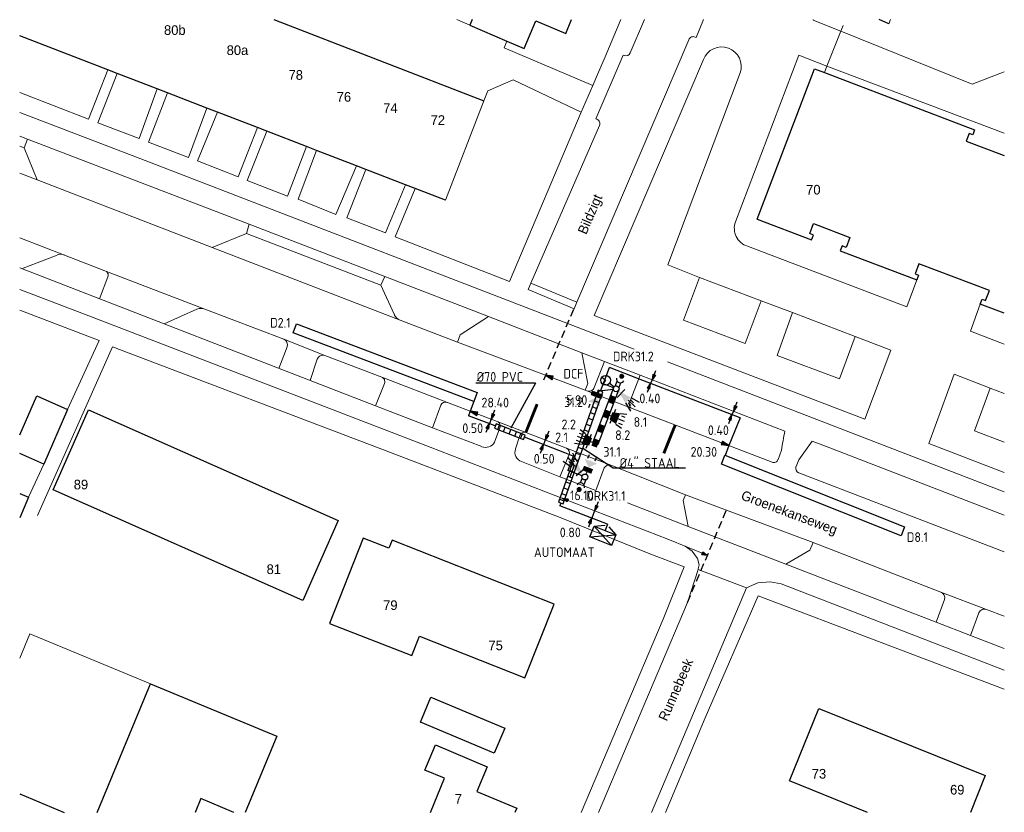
# Model space of a CAD drawing. Header units: millimetres. Extents: x 141113 to 141215, y 458377 to 458459.
import ezdxf
from ezdxf.enums import TextEntityAlignment as Align

# ---------------------------------------------------------------- set-up
doc = ezdxf.new("R2010")
doc.units = ezdxf.units.MM
doc.header["$LTSCALE"] = 0.25
doc.linetypes.add('DGN Style 2', pattern=[247.656986, 148.594191, -99.062794])
doc.linetypes.add('HIDDEN2', pattern=[4.7625, 3.175, -1.5875])
doc.layers.get('0').update_dxf_attribs({"plot": 0})
for name, color, linetype in [('BUIS', 1, 'Continuous'), ('BUIS-T-CODE', 1, 'Continuous'), ('INST-T-CODE', 1, 'Continuous'), ('INSTALLATIE', 2, 'Continuous'), ('INSTALLATIE_MAST', 2, 'Continuous'), ('KABEL-500', 3, 'Continuous'), ('LUS-T-CODE', 1, 'Continuous'), ('LUSSEN', 7, 'Continuous'), ('MAAT-T-CODE', 1, 'Continuous'), ('MAATVOERING', 7, 'Continuous'), ('STOPSTREEP', 9, 'Continuous'), ('UITSLIJPER', 1, 'Continuous')]:
    doc.layers.add(name, color=color, linetype=linetype)
for name, color, linetype, lineweight in [('GEBOUWEN', 3, 'Continuous', 0), ('GEBOUWEN_NR', 1, 'Continuous', 0), ('ONDERGROND', 7, 'Continuous', 0), ('TEKSTEN', 7, 'Continuous', 0)]:
    doc.layers.add(name, color=color, linetype=linetype, lineweight=lineweight)
doc.styles.add('I020-1', font='ISO', dxfattribs={"height": 2})
doc.styles.add('ISO', font='isocp.shx')
doc.styles.add('Style-LOW_RES_FILLED', font='LOW_RES_FILLED.shx')

# ---------------------------------------------------------------- blocks, each defined once
blk = doc.blocks.new('V_P2')
for p, q in [((0, 0), (0.78, 0.19)), ((0, 0), (0.78, 0.15)), ((0, 0), (0.78, 0.1)), ((0.78, 0.06), (0, 0)), ((0, 0), (0.78, 0.05)), ((0.78, 0.04), (0, 0)), ((0, 0), (0.78, 0)), ((0.78, -0.19), (0, 0)), ((0, 0), (0.78, -0.1)), ((0, 0), (0.78, -0.15)), ((0, 0), (0.78, -0.05)), ((0, 0), (0.78, 0)), ((0.78, -0.19), (0.78, 0.19))]:
    blk.add_line(p, q)
for points in [[(0.78, 0.18), (0, 0)], [(0, 0), (0.78, 0.17)], [(0.78, 0.16), (0, 0)], [(0.78, 0.13), (0, 0)], [(0, 0), (0.78, 0.12)], [(0.78, 0.11), (0, 0)], [(0.78, 0.08), (0, 0)], [(0, 0), (0.78, 0.07)], [(0, 0), (0.78, 0.03)], [(0.78, 0.01), (0, 0)], [(0.78, -0.18), (0, 0)], [(0, 0), (0.78, -0.17)], [(0.78, -0.16), (0, 0)], [(0.78, -0.13), (0, 0)], [(0, 0), (0.78, -0.12)], [(0.78, -0.11), (0, 0)], [(0, 0), (0.78, -0.07)], [(0.78, -0.04), (0, 0)], [(0, 0), (0.78, -0.03)], [(0.78, -0.06), (0, 0)], [(0.78, -0.08), (0, 0)], [(0.78, -0.01), (0, 0)]]:
    blk.add_lwpolyline(points)
at = {"layer": 'MAAT-T-CODE', "style": 'I020-1'}
blk.add_attdef('MAAT', text='', height=1, dxfattribs=at).set_placement((1.5, 0), align=Align.MIDDLE)
blk = doc.blocks.new('V_MAST')
blk.add_circle((0, 0), 0.3)
blk = doc.blocks.new('V_20X1')
blk.add_lwpolyline([(0.5, 0), (0.5, -20), (-0.5, -20), (-0.5, 0)], close=True)
at = {"layer": 'LUS-T-CODE', "style": 'I020-1'}
blk.add_attdef('LUS', text='', height=1, rotation=270, dxfattribs=at).set_placement((0.01, -21.61), align=Align.MIDDLE)
blk = doc.blocks.new('V_P3')
for p, q in [((0.57, 0.11), (0, 0)), ((0.57, 0.07), (0, 0)), ((0.57, 0.04), (0, 0)), ((0.57, -0.11), (0, 0)), ((0.57, -0.07), (0, 0)), ((0.57, -0.04), (0, 0)), ((0, 0), (0.57, 0)), ((0.57, 0.14), (0.57, -0.14))]:
    blk.add_line(p, q)
for points in [[(0.57, 0.14), (0, 0)], [(0.57, 0.12), (0, 0)], [(0.57, 0.09), (0, 0)], [(0.57, 0.05), (0, 0)], [(0.57, 0.02), (0, 0)], [(0.57, -0.14), (0, 0)], [(0.57, -0.12), (0, 0)], [(0.57, -0.09), (0, 0)], [(0.57, -0.05), (0, 0)], [(0.57, -0.02), (0, 0)]]:
    blk.add_lwpolyline(points)
at = {"layer": 'MAAT-T-CODE', "style": 'I020-1'}
blk.add_attdef('MAAT', text='', height=1, dxfattribs=at).set_placement((1.07, 0), align=Align.MIDDLE)
blk = doc.blocks.new('V_PL')
at = {"layer": 'MAATVOERING'}
for points in [[(-1, 0), (0, 0)], [(-0.57, 0.14), (0, 0)], [(-0.57, -0.14), (-0.57, 0.14)], [(-0.57, 0.12), (0, 0)], [(-0.57, 0.11), (0, 0)], [(-0.57, 0.09), (0, 0)], [(-0.57, 0.07), (0, 0)], [(-0.57, 0.05), (0, 0)], [(-0.57, 0.04), (0, 0)], [(-0.57, 0.02), (0, 0)], [(-0.57, -0.12), (0, 0)], [(-0.57, -0.09), (0, 0)], [(-0.57, -0.05), (0, 0)], [(-0.57, -0.02), (0, 0)], [(-0.57, -0.14), (0, 0)], [(-0.57, -0.04), (0, 0)], [(-0.57, -0.07), (0, 0)], [(-0.57, -0.11), (0, 0)], [(0, 0), (-0.57, 0)]]:
    blk.add_lwpolyline(points, dxfattribs=at)
blk = doc.blocks.new('V_PR')
at = {"layer": 'MAATVOERING'}
for points in [[(0.57, 0.14), (0, 0)], [(0.57, 0.12), (0, 0)], [(0.57, 0.11), (0, 0)], [(0.57, 0.09), (0, 0)], [(0.57, 0.07), (0, 0)], [(0.57, 0.05), (0, 0)], [(0.57, 0.04), (0, 0)], [(0.57, 0.02), (0, 0)], [(0.57, -0.11), (0, 0)], [(0.57, -0.07), (0, 0)], [(0.57, -0.04), (0, 0)], [(0, 0), (0.57, 0)], [(0, 0), (1, 0)], [(0.57, -0.02), (0, 0)], [(0.57, -0.05), (0, 0)], [(0.57, -0.09), (0, 0)], [(0.57, -0.12), (0, 0)], [(0.57, -0.14), (0, 0)], [(0.57, 0.14), (0.57, -0.14)]]:
    blk.add_lwpolyline(points, dxfattribs=at)
at = {"layer": 'MAAT-T-CODE', "style": 'I020-1'}
blk.add_attdef('MAAT', text='', height=1, dxfattribs=at).set_placement((1.7, 0), align=Align.MIDDLE)
blk = doc.blocks.new('V_AUT')
for p, q in [((-1.2, -0.6), (1.2, 0.6)), ((-1.2, 0.6), (1.2, -0.6))]:
    blk.add_line(p, q)
at = {"color": 3}
for p, q in [((-1.2, 0.6), (1.2, 0.6)), ((-1.2, -0.6), (-1.2, 0.6)), ((1.2, 0.6), (1.2, -0.6)), ((1.2, -0.6), (-1.2, -0.6))]:
    blk.add_line(p, q, dxfattribs=at)
at = {"layer": 'INST-T-CODE', "style": 'I020-1'}
blk.add_attdef('INST', (-1.2, 0.89), '', height=1, dxfattribs=at)
blk = doc.blocks.new('V_3X30LNT_S')
for p, q in [((0.3, 0), (1.98, 0)), ((1.3, 0.6), (1.98, 0.77)), ((1.5, 0.4), (1.9, 0.4)), ((1.3, -0.6), (1.98, -0.77)), ((1.5, -0.4), (1.9, -0.4))]:
    blk.add_line(p, q)
blk.add_solid([(0.5, 0.4), (0.5, -0.4), (1.3, 0.6), (1.3, -0.6)])
at = {"layer": 'INSTALLATIE'}
blk.add_line((0.7, 0.77), (0.7, -0.77), dxfattribs=at)
at = {"layer": 'INST-T-CODE', "style": 'I020-1'}
blk.add_attdef('LNT', text='', height=1, dxfattribs=at).set_placement((3.53, 0), align=Align.MIDDLE)
blk = doc.blocks.new('V_3X20LNT_S')
for p, q in [((1.7, 0.4), (2.67, 0.66)), ((1.7, 0), (2.7, 0)), ((1.9, 0.2), (2.3, 0.2)), ((1.7, -0.4), (2.67, -0.66)), ((1.9, -0.2), (2.3, -0.2))]:
    blk.add_line(p, q)
blk.add_solid([(0.3, 0), (1.7, 0.4), (1.7, -0.4)])
at = {"layer": 'INSTALLATIE'}
blk.add_line((0.7, 0.58), (0.7, -0.58), dxfattribs=at)
at = {"layer": 'INST-T-CODE', "style": 'I020-1'}
blk.add_attdef('LNT', text='', height=1, dxfattribs=at).set_placement((4.13, 0), align=Align.MIDDLE)
blk = doc.blocks.new('V_VGLNT')
for p, q in [((0.55, 0), (0.3, 0)), ((1.95, 0.4), (2.35, 0.4)), ((1.95, -0.4), (2.35, -0.4))]:
    blk.add_line(p, q)
for points in [[(0.55, 0.5), (1.05, 0.5), (0.55, -0.5), (1.05, -0.5)], [(1.05, 0), (1.75, 0.7), (1.75, -0.7)]]:
    blk.add_solid(points)
at = {"layer": 'INST-T-CODE', "style": 'I020-1'}
blk.add_attdef('INST', text='', height=1, dxfattribs=at).set_placement((4.11, 0), align=Align.MIDDLE)
blk = doc.blocks.new('V_DRKW')
for p, q in [((0.22, 0.2), (0.77, 0.2)), ((0.21, -0.21), (0.76, -0.21))]:
    blk.add_line(p, q)
at = {"const_width": 0.259}
blk.add_lwpolyline([(1.29, -0.02, 1.135207), (1.55, -0.05, 0.843915)], format="xyb", close=True, dxfattribs=at)
blk.add_arc((1.13, -0.02), 0.422, 101.0944, 258.9056)
at = {"layer": 'INST-T-CODE', "style": 'I020-1'}
for tag, p in [('INST', (4.03, -0.01)), ('INST1', (4.03, -1.35))]:
    blk.add_attdef(tag, text='', height=1, dxfattribs=at).set_placement(p, align=Align.MIDDLE)

msp = doc.modelspace()

# ---------------------------------------------------------------- hatches: boundary and pattern name
at = {"layer": 'BUIS'}
h = msp.add_hatch(dxfattribs=at)
h.set_pattern_fill('LINE', color=256, scale=0.2, angle=340.46, style=0)
h.paths.add_polyline_path([(141169.18, 458409.13), (141173.3, 458420.71), (141172.82, 458420.88), (141168.71, 458409.29)])
h = msp.add_hatch(dxfattribs=at)
h.set_pattern_fill('LINE', color=256, scale=0.2, angle=248.62, style=0)
h.paths.add_polyline_path([(141162.09, 458416.94), (141165.08, 458415.77), (141165.26, 458416.24), (141162.27, 458417.41)])

# ---------------------------------------------------------------- linework, layer by layer
for points in [[(141166.33, 458421.62), (141160.17, 458421.62)], [(141166.33, 458421.62), (141163.77, 458416.96)], [(141181.84, 458412.81), (141174.36, 458412.81), (141171.24, 458414.85)]]:
    msp.add_lwpolyline(points, dxfattribs=at)
for points in [[(141169.18, 458409.13), (141173.3, 458420.71), (141172.82, 458420.88), (141168.71, 458409.29)], [(141162.09, 458416.94), (141165.08, 458415.77), (141165.26, 458416.24), (141162.27, 458417.41)]]:
    msp.add_lwpolyline(points, close=True, dxfattribs=at)
at = {"layer": 'BUIS-T-CODE'}
msp.add_lwpolyline([(141159.97, 458419.7), (141159.59, 458418.71)], dxfattribs=at)
at = {"layer": 'GEBOUWEN', "linetype": 'Continuous', "lineweight": 30, "flags": 128}
for points in [[(141139.27, 458459.21), (141160.99, 458450.81)], [(141159.8, 458459.21), (141159.55, 458458.63)], [(141163.38, 458456.99), (141165.16, 458456.24), (141166.38, 458459.09), (141169.46, 458457.78), (141170.07, 458459.21)], [(141202.87, 458458.78), (141201.86, 458459.21)], [(141159.55, 458458.63), (141163.38, 458456.99)], [(141122.1, 458454.02), (141113, 458457.54)], [(141123.06, 458453.65), (141122.1, 458454.02)], [(141189.25, 458438.58), (141195.17, 458454.13), (141196.2, 458453.73)], [(141196.2, 458453.73), (141211.73, 458447.81), (141211.54, 458447.31), (141211.19, 458447.44), (141210.88, 458446.64), (141214.81, 458445.14)], [(141127.22, 458452.04), (141123.06, 458453.65)], [(141128.28, 458451.64), (141127.22, 458452.04)], [(141132.35, 458450.06), (141128.28, 458451.64)], [(141133.45, 458449.64), (141132.35, 458450.06)], [(141137.59, 458448.04), (141133.45, 458449.64)], [(141138.54, 458447.67), (141137.59, 458448.04)], [(141142.67, 458446.08), (141138.54, 458447.67)], [(141143.68, 458445.69), (141142.67, 458446.08)], [(141147.81, 458444.09), (141143.68, 458445.69)], [(141148.8, 458443.71), (141147.81, 458444.09)], [(141152.88, 458442.13), (141148.8, 458443.71)], [(141153.88, 458441.75), (141152.88, 458442.13)], [(141157.02, 458440.53), (141153.88, 458441.75)], [(141189.21, 458438.59), (141189.25, 458438.58)], [(141189.25, 458438.58), (141194.88, 458436.43), (141195.07, 458436.93), (141194.69, 458437.08), (141195.08, 458438.11), (141198.85, 458436.68), (141198.46, 458435.65), (141198.05, 458435.81), (141197.85, 458435.3), (141205.76, 458432.29)], [(141212.32, 458429.79), (141212.51, 458430.3), (141212.88, 458430.16), (141213.27, 458431.19), (141205.98, 458433.96), (141205.59, 458432.93), (141205.95, 458432.79), (141205.76, 458432.29)], [(141214.81, 458428.84), (141212.32, 458429.79)], [(141113, 458416.25), (141114.77, 458420.28)], [(141114.77, 458420.28), (141117.95, 458418.89)], [(141117.95, 458418.89), (141115.48, 458413.23)], [(141120.12, 458418.85), (141145.93, 458407.41), (141142.27, 458399.13), (141116.45, 458410.57), (141120.12, 458418.85)], [(141115.48, 458413.23), (141113, 458414.32)], [(141113, 458410.19), (141113.9, 458409.82)], [(141113.9, 458409.82), (141113, 458407.66)], [(141151.5, 458405.38), (141151.17, 458404.54), (141148.53, 458405.57), (141145.03, 458396.74), (141153.55, 458393.43), (141154.34, 458395.45), (141165.23, 458391.14), (141168.25, 458398.75), (141151.5, 458405.38)], [(141121.01, 458377.21), (141126.52, 458390.51)], [(141126.52, 458390.51), (141139.57, 458385.1), (141136.3, 458377.21)], [(141155.52, 458389.14), (141163.15, 458385.91), (141162.06, 458383.33), (141154.43, 458386.55), (141155.52, 458389.14)], [(141200.66, 458377.21), (141192.6, 458380.46), (141195.62, 458387.96)], [(141195.62, 458387.96), (141212.84, 458381.03), (141211.3, 458377.21)], [(141155.47, 458377.21), (141156.94, 458380.73), (141154.9, 458381.58), (141155.99, 458384.18), (141161.35, 458381.93), (141160.27, 458379.36), (141164.39, 458377.64)], [(141113, 458379.12), (141117.6, 458377.21)], [(141135.15, 458377.21), (141131.74, 458378.63), (141131.15, 458377.21)], [(141164.39, 458377.64), (141164.21, 458377.21)]]:
    msp.add_lwpolyline(points, dxfattribs=at)
at = {"layer": 'GEBOUWEN', "linetype": 'DGN Style 2', "lineweight": 13, "flags": 128}
for points in [[(141203.05, 458459.21), (141202.87, 458458.78)], [(141160.99, 458450.81), (141157.02, 458440.53)]]:
    msp.add_lwpolyline(points, dxfattribs=at)
at = {"layer": 'INSTALLATIE'}
for p, q in [((141173.58, 458421.9), (141173.27, 458422.14)), ((141173.58, 458421.9), (141173.29, 458421.54)), ((141174.43, 458421.21), (141173.97, 458421.58)), ((141174.39, 458421.13), (141172.25, 458415.52)), ((141172.81, 458415.31), (141174.95, 458420.92)), ((141172.25, 458415.52), (141172.81, 458415.31))]:
    msp.add_line(p, q, dxfattribs=at)
msp.add_lwpolyline([(141172.94, 458420.83), (141174.37, 458420.99)], dxfattribs=at)
for points in [[(141174.1, 458420.38), (141174.66, 458420.17), (141173.82, 458419.64), (141174.38, 458419.42)], [(141173.53, 458418.89), (141174.1, 458418.67), (141173.25, 458418.14), (141173.81, 458417.93)], [(141172.97, 458417.39), (141173.53, 458417.18), (141172.68, 458416.65), (141173.24, 458416.43)], [(141172.4, 458415.9), (141172.96, 458415.68), (141172.11, 458415.15), (141172.67, 458414.94)]]:
    msp.add_solid(points, dxfattribs=at)
at = {"layer": 'INSTALLATIE_MAST'}
for p, q in [((141172.41, 458406.82), (141173.53, 458406.91)), ((141173.9, 458406.76), (141174.64, 458405.92))]:
    msp.add_line(p, q, dxfattribs=at)
at = {"layer": 'KABEL-500'}
msp.add_line((141187.48, 458418.02), (141186.33, 458415.15), dxfattribs=at)
at = {"layer": 'KABEL-500', "flags": 128}
for points in [[(141173.06, 458420.79), (141174, 458423.22)], [(141177, 458422.06), (141174, 458423.22)], [(141174.39, 458421.13), (141173.35, 458421.54)], [(141187.48, 458418.02), (141177, 458422.06)], [(141159.59, 458418.71), (141159.41, 458418.24)], [(141162.18, 458417.19), (141159.41, 458418.24)], [(141170.23, 458414.07), (141169.37, 458414.4), (141165.18, 458416.03)], [(141170.23, 458414.07), (141169.66, 458412.58)], [(141170.33, 458413.1), (141169.9, 458411.9)], [(141171.16, 458412.01), (141169.66, 458412.58)], [(141168.95, 458409.21), (141168.84, 458408.93)], [(141173.77, 458407.02), (141168.84, 458408.93)], [(141173.77, 458407.02), (141173.52, 458406.37)]]:
    msp.add_lwpolyline(points, dxfattribs=at)
at = {"layer": 'MAATVOERING'}
for p, q in [((141178.39, 458421.96), (141178.24, 458421.58)), ((141186.8, 458418.71), (141186.65, 458418.33)), ((141161.75, 458417.89), (141161.57, 458417.42)), ((141167.34, 458415.72), (141167.16, 458415.26)), ((141172.45, 458408.39), (141172.16, 458407.65))]:
    msp.add_line(p, q, dxfattribs=at)
at = {"layer": 'MAATVOERING', "linetype": 'HIDDEN2'}
for points in [[(141167.18, 458421.96), (141170.32, 458429.31)], [(141182.04, 458398.92), (141186.08, 458408.46)]]:
    msp.add_lwpolyline(points, dxfattribs=at)
at = {"layer": 'ONDERGROND', "linetype": 'Continuous', "lineweight": 0, "flags": 128}
for points in [[(141159.55, 458458.63), (141158.19, 458459.21)], [(141175.16, 458459.21), (141173.53, 458455.38), (141172.73, 458453.52), (141172.25, 458452.39)], [(141176.13, 458455.76), (141177.59, 458459.21)], [(141182.84, 458457.4), (141182.96, 458457.37), (141183.71, 458459.21)], [(141197.9, 458458.01), (141195.04, 458459.17), (141195.05, 458459.21)], [(141197.9, 458458.01), (141196.47, 458454.41)], [(141198.14, 458458.6), (141197.9, 458458.01)], [(141214.81, 458453.8), (141211.47, 458452.54), (141197.9, 458458.01)], [(141172.25, 458452.39), (141163.09, 458456.3), (141163.38, 458456.99)], [(141170.61, 458429.99), (141182.2, 458457.12)], [(141183.69, 458455.08), (141172.39, 458428.62), (141200.39, 458417.87), (141203.07, 458425.03), (141199.39, 458426.44)], [(141172.68, 458448.9), (141172.58, 458448.96), (141175.39, 458455.55), (141175.5, 458455.51)], [(141187.01, 458438.29), (141193.56, 458455.52), (141196.47, 458454.41)], [(141122.1, 458454.02), (141120.13, 458448.91), (141113, 458451.67)], [(141196.47, 458454.41), (141196.2, 458453.73)], [(141196.47, 458454.41), (141214.81, 458447.45)], [(141127.22, 458452.04), (141125.34, 458446.9), (141121.07, 458448.54), (141123.06, 458453.65)], [(141160.99, 458450.81), (141161.39, 458451.84), (141164.02, 458452.97), (141171.07, 458449.63)], [(141183.29, 458432.55), (141180, 458433.83), (141187.5, 458453.71)], [(141172.25, 458452.39), (141171.07, 458449.63)], [(141132.35, 458450.06), (141130.45, 458444.94), (141126.3, 458446.54), (141128.28, 458451.64)], [(141113, 458449.6), (141125.07, 458444.97)], [(141137.59, 458448.04), (141135.58, 458442.96), (141131.37, 458444.62), (141133.45, 458449.64)], [(141171.07, 458449.63), (141163.65, 458432.12)], [(141142.67, 458446.08), (141140.69, 458440.96), (141136.53, 458442.57), (141138.54, 458447.67)], [(141165.86, 458431.96), (141172.94, 458448.26)], [(141113.82, 458446.85), (141113, 458447.17)], [(141136.45, 458437.1), (141136.74, 458438.04), (141113.82, 458446.85), (141113.47, 458445.95)], [(141113, 458446.13), (141113.47, 458445.95)], [(141113.47, 458445.95), (141114.79, 458442.64)], [(141147.81, 458444.09), (141145.7, 458439.06), (141141.8, 458440.64), (141143.68, 458445.69)], [(141125.07, 458444.97), (141176.55, 458425.12)], [(141152.88, 458442.13), (141150.83, 458437.16), (141146.83, 458438.7), (141148.8, 458443.71)], [(141113, 458443.33), (141114.79, 458442.64)], [(141114.79, 458442.64), (141132.9, 458435.64)], [(141163.65, 458432.12), (141151.84, 458436.74), (141153.88, 458441.75)], [(141150.77, 458432.63), (141136.74, 458438.04)], [(141113, 458436.64), (141117.64, 458434.86)], [(141136.45, 458437.1), (141132.9, 458435.64)], [(141150.35, 458431.76), (141136.45, 458437.1)], [(141132.9, 458435.64), (141152.33, 458428.13)], [(141205.76, 458432.29), (141204.72, 458429.49), (141188.25, 458435.77)], [(141116.86, 458434.86), (141113.19, 458433.44)], [(141121.8, 458433.23), (141117.64, 458434.86)], [(141113, 458433.52), (141149.78, 458419.27)], [(141121.26, 458430.32), (141122.12, 458432.61)], [(141132.13, 458429.27), (141121.8, 458433.23)], [(141150.77, 458432.63), (141150.35, 458431.76)], [(141161.46, 458428.5), (141150.77, 458432.63)], [(141189.68, 458430.12), (141188, 458425.71), (141181.64, 458428.13), (141183.29, 458432.55)], [(141189.68, 458430.12), (141183.29, 458432.55)], [(141151.72, 458428.73), (141150.35, 458431.76)], [(141165.57, 458431.28), (141165.86, 458431.96)], [(141170.61, 458429.99), (141165.86, 458431.96)], [(141113, 458431.3), (141120.15, 458428.56)], [(141165.57, 458431.28), (141170.32, 458429.31)], [(141170.61, 458429.99), (141170.32, 458429.31)], [(141189.68, 458430.12), (141192.9, 458428.9)], [(141214.81, 458425.65), (141211.3, 458426.97), (141212.32, 458429.79)], [(141121.23, 458426.01), (141113, 458429.16)], [(141155.43, 458414.97), (141120.15, 458428.56)], [(141131.31, 458429.25), (141127.92, 458427.74)], [(141140.3, 458426.15), (141132.13, 458429.27)], [(141161.46, 458428.5), (141158.54, 458426.6), (141158.27, 458425.86)], [(141171.12, 458424.76), (141161.46, 458428.5)], [(141192.9, 458428.9), (141191.31, 458424.48), (141197.76, 458422.04), (141199.39, 458426.44)], [(141199.39, 458426.44), (141192.9, 458428.9)], [(141158.27, 458425.86), (141152.33, 458428.13)], [(141171.06, 458377.21), (141179.53, 458397.2), (141181.7, 458402.61), (141178.16, 458403.96), (141168.89, 458407.72), (141150.9, 458414.59), (141122.61, 458425.35), (141114.85, 458407.91)], [(141117.95, 458418.89), (141121.23, 458426.01)], [(141139.8, 458423.14), (141140.65, 458425.37)], [(141140.3, 458426.15), (141144.55, 458424.46)], [(141167.38, 458422.42), (141158.56, 458425.75), (141158.27, 458425.86)], [(141150.43, 458422.23), (141144.55, 458424.46)], [(141171.12, 458424.76), (141171.74, 458421.58), (141171.47, 458420.88)], [(141173.46, 458423.86), (141171.12, 458424.76)], [(141143.77, 458424.09), (141143.02, 458421.89)], [(141172.41, 458421.15), (141173.46, 458423.86)], [(141177.14, 458422.44), (141173.46, 458423.86)], [(141179.99, 458423.8), (141214.81, 458410.38)], [(141150.43, 458422.23), (141157.22, 458419.61)], [(141190.79, 458413.44), (141176.33, 458418.98), (141171.63, 458420.81), (141171.47, 458420.88), (141167.38, 458422.42)], [(141177.14, 458422.44), (141176.06, 458419.62)], [(141192.12, 458416.65), (141177.14, 458422.44)], [(141214.81, 458412.36), (141206.99, 458415.35), (141209.64, 458422.53), (141213.35, 458421.1)], [(141155.68, 458416.99), (141149.78, 458419.27), (141150.71, 458421.58)], [(141213.35, 458421.1), (141211.72, 458416.68), (141214.81, 458415.52)], [(141214.81, 458420.55), (141213.35, 458421.1)], [(141156.54, 458419.34), (141155.68, 458416.99)], [(141186.08, 458408.46), (141181.83, 458410.05), (141174.12, 458413.13), (141169.55, 458414.87), (141165.33, 458416.5), (141162.37, 458417.65), (141157.22, 458419.61)], [(141155.68, 458416.99), (141160.78, 458415.04)], [(141162.09, 458415.5), (141162.64, 458416.99)], [(141164.7, 458416.19), (141164.28, 458414.8)], [(141214.81, 458407.96), (141196.33, 458415.08), (141194.95, 458415.59), (141193.56, 458413.68), (141193.27, 458412.99)], [(141184.1, 458403.8), (141180, 458405.47), (141155.43, 458414.97)], [(141168.86, 458411.92), (141169.82, 458414.21)], [(141191.77, 458414.66), (141191.41, 458413.71)], [(141113.9, 458409.82), (141115.48, 458413.23)], [(141164.88, 458413.5), (141168.86, 458411.92)], [(141173.44, 458412.85), (141172.58, 458410.52)], [(141193.55, 458412.33), (141214.81, 458404.15)], [(141172.58, 458410.52), (141168.86, 458411.92)], [(141182.12, 458406.79), (141181.6, 458409.48), (141181.83, 458410.05)], [(141175.86, 458409.24), (141182.12, 458406.79)], [(141195.03, 458405.11), (141186.08, 458408.46)], [(141192.21, 458402.88), (141182.12, 458406.79)], [(141195.03, 458405.11), (141194.69, 458404.33), (141192.21, 458402.88)], [(141208.26, 458399.99), (141195.03, 458405.11)], [(141182.55, 458404.24), (141181.82, 458404.73)], [(141183.07, 458403.47), (141182.55, 458404.24)], [(141183.26, 458402.83), (141183.07, 458403.47)], [(141183.17, 458402.4), (141183.26, 458402.83)], [(141192.21, 458402.88), (141207.75, 458396.88)], [(141182.04, 458398.92), (141183.15, 458402.33)], [(141183.15, 458402.33), (141183.17, 458402.4)], [(141188.14, 458400.42), (141183.15, 458402.33)], [(141189.31, 458400.94), (141188.14, 458400.42)], [(141190.61, 458401.07), (141189.31, 458400.94)], [(141191.72, 458400.84), (141190.61, 458401.07)], [(141214.81, 458391.93), (141191.72, 458400.84)], [(141188.14, 458400.42), (141178.34, 458377.21)], [(141212.97, 458398.21), (141208.26, 458399.99)], [(141172.86, 458377.21), (141182.04, 458398.92)], [(141183.89, 458387), (141189.36, 458399.6)], [(141189.36, 458399.6), (141214.81, 458389.94)], [(141207.75, 458396.88), (141208.61, 458399.23)], [(141211.31, 458395.51), (141212.19, 458397.86)], [(141212.97, 458398.21), (141214.81, 458397.5)], [(141207.75, 458396.88), (141211.31, 458395.51)], [(141126.52, 458390.51), (141114.04, 458395.68), (141113, 458393.15)], [(141211.31, 458395.51), (141214.81, 458394.16)], [(141179.77, 458377.21), (141183.89, 458387)]]:
    msp.add_lwpolyline(points, dxfattribs=at)
at = {"layer": 'ONDERGROND', "linetype": 'Continuous', "lineweight": 0, "extrusion": (0, 0, -1)}
for centre, radius, start, end in [((-141182.64, 458456.99), 0.463, 17.5134, 116.1538), ((-141188.86, 458437.64), 1.97, 287.9863, 19.339), ((-141152.72, 458429.14), 1.08, 291.1297, 337.2483), ((-141190.98, 458413.83), 0.441, 196.1688, 295.5776), ((-141212.75, 458397.64), 0.6, 20.5911, 110.7998)]:
    msp.add_arc(centre, radius, start, end, dxfattribs=at)
at = {"layer": 'ONDERGROND', "linetype": 'Continuous', "lineweight": 0}
for centre, radius, start, end in [((141175.68, 458455.98), 0.506, 249.242, 334.7016), ((141185.59, 458454.37), 2.02, 340.7174, 159.6188), ((141172.5, 458448.46), 0.483, 335.6793, 67.556), ((141117.25, 458433.87), 1.07, 68.459, 111.3952), ((141121.67, 458432.77), 0.479, 340.7614, 74.496), ((141131.75, 458428.26), 1.08, 69.039, 114.016), ((141140.09, 458425.59), 0.599, 339.1483, 69.0789), ((141144.34, 458423.9), 0.599, 69.3157, 161.2565), ((141150.25, 458421.77), 0.497, 338.4988, 68.732), ((141171.85, 458421.37), 0.599, 248.5845, 338.8057), ((141157.05, 458419.05), 0.593, 73.906, 150.651), ((141176.44, 458419.42), 0.425, 151.9742, 200.8528), ((141176.5, 458419.45), 0.495, 200.7018, 249.2982), ((141162.2, 458417.19), 0.485, 335.6427, 69.5223), ((141165.19, 458416), 0.524, 74.8594, 158.6368), ((141217.92, 458411.07), 26.39, 167.8077, 172.1829), ((141161.17, 458416), 1.04, 247.7606, 331.4306), ((141165.19, 458414.43), 0.981, 158.1804, 251.6499), ((141169.3, 458414.38), 0.545, 341.471, 62.939), ((141173.95, 458412.56), 0.589, 73.6491, 150.9079), ((141193.77, 458412.81), 0.531, 160.57, 244.9415), ((141208.05, 458399.43), 0.598, 339.8783, 68.9757)]:
    msp.add_arc(centre, radius, start, end, dxfattribs=at)
at = {"layer": 'STOPSTREEP', "const_width": 0.3}
for points in [[(141166.5, 458419.44), (141165.33, 458416.5)], [(141180.78, 458417.28), (141179.6, 458414.34)]]:
    msp.add_lwpolyline(points, dxfattribs=at)
at = {"layer": 'UITSLIJPER'}
msp.add_line((141186.33, 458415.15), (141185.93, 458414.14), dxfattribs=at)

# ---------------------------------------------------------------- block references
at = {"layer": 'INSTALLATIE'}
ref = msp.add_blockref('V_DRKW', (141174.67, 458421.02), dxfattribs=dict(at, rotation=68.0428050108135))
ref.add_attrib('INST', 'DRK31.2', dxfattribs={"layer": 'INST-T-CODE', "height": 1, "style": 'I020-1'}).set_placement((141176.45, 458424.37), align=Align.MIDDLE)
at = {"layer": 'INSTALLATIE', "xscale": 1.687656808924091, "yscale": 1.687656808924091, "zscale": 1.687656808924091, "rotation": 141.4345062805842}
msp.add_blockref('V_MAST', (141173.58, 458421.9), dxfattribs=at)
at = {"layer": 'INSTALLATIE'}
ref = msp.add_blockref('V_3X20LNT_S', (141174.67, 458421.02), dxfattribs=dict(at, rotation=316.3923368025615))
ref.add_attrib('LNT', '8.1', dxfattribs={"layer": 'INST-T-CODE', "height": 1, "style": 'I020-1'}).set_placement((141177.18, 458417.59), align=Align.MIDDLE)
ref = msp.add_blockref('V_VGLNT', (141173.05, 458421.11), dxfattribs=dict(at, rotation=248.6929444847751))
ref.add_attrib('INST', '31.2', dxfattribs={"layer": 'INST-T-CODE', "height": 1, "style": 'I020-1'}).set_placement((141170.28, 458419.64), align=Align.MIDDLE)
ref = msp.add_blockref('V_3X30LNT_S', (141173.67, 458418.41), dxfattribs=dict(at, rotation=338.2408629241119))
ref.add_attrib('LNT', '8.2', dxfattribs={"layer": 'INST-T-CODE', "height": 1, "style": 'I020-1'}).set_placement((141175.35, 458416.23), align=Align.MIDDLE)
ref = msp.add_blockref('V_3X30LNT_S', (141172.5, 458415.34), dxfattribs=dict(at, rotation=158.2408629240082))
ref.add_attrib('LNT', '2.2', dxfattribs={"layer": 'INST-T-CODE', "height": 1, "style": 'I020-1'}).set_placement((141169.77, 458417.34), align=Align.MIDDLE)
ref = msp.add_blockref('V_3X20LNT_S', (141171.44, 458411.9), dxfattribs=dict(at, rotation=130.5477022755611))
ref.add_attrib('LNT', '2.1', dxfattribs={"layer": 'INST-T-CODE', "height": 1, "style": 'I020-1'}).set_placement((141169.03, 458416), align=Align.MIDDLE)
ref = msp.add_blockref('V_VGLNT', (141171.44, 458411.9), dxfattribs=dict(at, rotation=69.15752623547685))
ref.add_attrib('INST', '31.1', dxfattribs={"layer": 'INST-T-CODE', "height": 1, "style": 'I020-1'}).set_placement((141174.25, 458414.5), align=Align.MIDDLE)
ref = msp.add_blockref('V_DRKW', (141171.44, 458411.9), dxfattribs=dict(at, rotation=247.3834459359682))
ref.add_attrib('INST', 'DRK31.1', dxfattribs={"layer": 'INST-T-CODE', "height": 1, "style": 'I020-1'}).set_placement((141173.62, 458409.94), align=Align.MIDDLE)
at = {"layer": 'INSTALLATIE_MAST'}
for p in [(141174.67, 458421.02), (141171.44, 458411.9)]:
    msp.add_blockref('V_MAST', p, dxfattribs=at)
ref = msp.add_blockref('V_AUT', (141173.3, 458405.81), dxfattribs=dict(at, rotation=337.9570710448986))
ref.add_attrib('INST', 'AUTOMAAT', (141166.17, 458403.62), dxfattribs={"color": 1, "height": 1, "style": 'I020-1'})
at = {"layer": 'LUSSEN'}
ref = msp.add_blockref('V_20X1', (141160.14, 458420.16), dxfattribs=dict(at, rotation=249.1145815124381))
ref.add_attrib('LUS', 'D2.1', dxfattribs={"layer": 'LUS-T-CODE', "height": 1, "style": 'I020-1'}).set_placement((141139.95, 458427.85), align=Align.MIDDLE)
ref = msp.add_blockref('V_20X1', (141185.74, 458413.68), dxfattribs=dict(at, rotation=68.2408629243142))
ref.add_attrib('LUS', 'D8.1', dxfattribs={"layer": 'LUS-T-CODE', "height": 1, "style": 'I020-1'}).set_placement((141205.82, 458405.68), align=Align.MIDDLE)
at = {"layer": 'MAATVOERING'}
for name, p, rotation in [('V_P2', (141167.38, 458422.42), 339.3307067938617), ('V_PL', (141178.39, 458421.96), 248.8710453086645), ('V_PL', (141186.8, 458418.71), 248.8710453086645), ('V_PL', (141161.75, 458417.89), 249.1145815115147), ('V_PL', (141167.34, 458415.72), 248.8360726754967), ('V_PL', (141172.45, 458408.39), 248.8589580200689), ('V_P3', (141184.1, 458403.8), 157.7804994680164)]:
    msp.add_blockref(name, p, dxfattribs=dict(at, rotation=rotation))
ref = msp.add_blockref('V_PR', (141178.24, 458421.58), dxfattribs=dict(at, rotation=248.8710453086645))
ref.add_attrib('MAAT', '0.40', dxfattribs={"layer": 'MAAT-T-CODE', "height": 1, "style": 'I020-1'}).set_placement((141178.16, 458420.03), align=Align.MIDDLE)
ref = msp.add_blockref('V_P2', (141159.59, 458418.71), dxfattribs=dict(at, rotation=339.1145815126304))
ref.add_attrib('MAAT', '28.40', dxfattribs={"layer": 'MAAT-T-CODE', "height": 1, "style": 'I020-1'}).set_placement((141162.17, 458419.6), align=Align.MIDDLE)
ref = msp.add_blockref('V_P2', (141172.89, 458420.32), dxfattribs=dict(at, rotation=158.8851464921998))
ref.add_attrib('MAAT', '5.90', dxfattribs={"layer": 'MAAT-T-CODE', "height": 1, "style": 'I020-1'}).set_placement((141170.59, 458419.86), align=Align.MIDDLE)
ref = msp.add_blockref('V_PR', (141186.65, 458418.33), dxfattribs=dict(at, rotation=248.8710453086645))
ref.add_attrib('MAAT', '0.40', dxfattribs={"layer": 'MAAT-T-CODE', "height": 1, "style": 'I020-1'}).set_placement((141185.24, 458416.74), align=Align.MIDDLE)
ref = msp.add_blockref('V_PR', (141161.57, 458417.42), dxfattribs=dict(at, rotation=249.1145815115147))
ref.add_attrib('MAAT', '0.50', dxfattribs={"layer": 'MAAT-T-CODE', "height": 1, "style": 'I020-1'}).set_placement((141159.84, 458416.95), align=Align.MIDDLE)
ref = msp.add_blockref('V_PR', (141167.16, 458415.26), dxfattribs=dict(at, rotation=248.8360726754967))
ref.add_attrib('MAAT', '0.50', dxfattribs={"layer": 'MAAT-T-CODE', "height": 1, "style": 'I020-1'}).set_placement((141167.23, 458413.79), align=Align.MIDDLE)
ref = msp.add_blockref('V_P2', (141186.33, 458415.15), dxfattribs=dict(at, rotation=159.0254131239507))
ref.add_attrib('MAAT', '20.30', dxfattribs={"layer": 'MAAT-T-CODE', "height": 1, "style": 'I020-1'}).set_placement((141183.74, 458414.5), align=Align.MIDDLE)
ref = msp.add_blockref('V_P3', (141169.12, 458409.68), dxfattribs=dict(at, rotation=338.8589580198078))
ref.add_attrib('MAAT', '16.10', dxfattribs={"layer": 'MAAT-T-CODE', "height": 1, "style": 'I020-1'}).set_placement((141171.12, 458410), align=Align.MIDDLE)
ref = msp.add_blockref('V_PR', (141172.16, 458407.65), dxfattribs=dict(at, rotation=248.8589580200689))
ref.add_attrib('MAAT', '0.80', dxfattribs={"layer": 'MAAT-T-CODE', "height": 1, "style": 'I020-1'}).set_placement((141169.93, 458406.17), align=Align.MIDDLE)

# ---------------------------------------------------------------- texts
at = {"layer": 'BUIS', "style": 'ISO'}
for s, p in [('%%C70 PVC', (141162.64, 458422.26)), ('%%C4" STAAL', (141178.14, 458413.45))]:
    msp.add_text(s, height=1, dxfattribs=at).set_placement(p, align=Align.MIDDLE)
at = {"layer": 'GEBOUWEN_NR', "linetype": 'Continuous', "lineweight": 0, "style": 'Style-LOW_RES_FILLED'}
for s, p in [('80b', (141127.92, 458457.63)), ('80a', (141134.4, 458455.55)), ('78', (141140.8, 458452.99)), ('76', (141145.78, 458450.72)), ('74', (141150.59, 458449.57)), ('72', (141155.49, 458448.32)), ('70', (141194.32, 458441.12)), ('89', (141118.59, 458410.62)), ('81', (141138.53, 458401.86)), ('79', (141150.58, 458398.14)), ('75', (141161.47, 458393.98)), ('73', (141194.9, 458380.7)), ('69', (141209.2, 458379.05)), ('7', (141157.99, 458378.11))]:
    msp.add_text(s, height=1, dxfattribs=at).set_placement(p)
at = {"layer": 'INST-T-CODE', "style": 'I020-1'}
msp.add_text('DCF', height=1, dxfattribs=at).set_placement((141170.26, 458422.58), align=Align.MIDDLE)
at = {"layer": 'TEKSTEN', "linetype": 'Continuous', "lineweight": 0, "style": 'Style-LOW_RES_FILLED'}
for s, rotation, p in [('Bildzigt', 66.8691, (141171.58, 458436.91)), ('Groenekanseweg', 339.3903, (141187.5, 458409.61)), ('Runnebeek', 66.305, (141179.92, 458386.57))]:
    msp.add_text(s, height=1, rotation=rotation, dxfattribs=at).set_placement(p)

doc.saveas('drawing.dxf')
